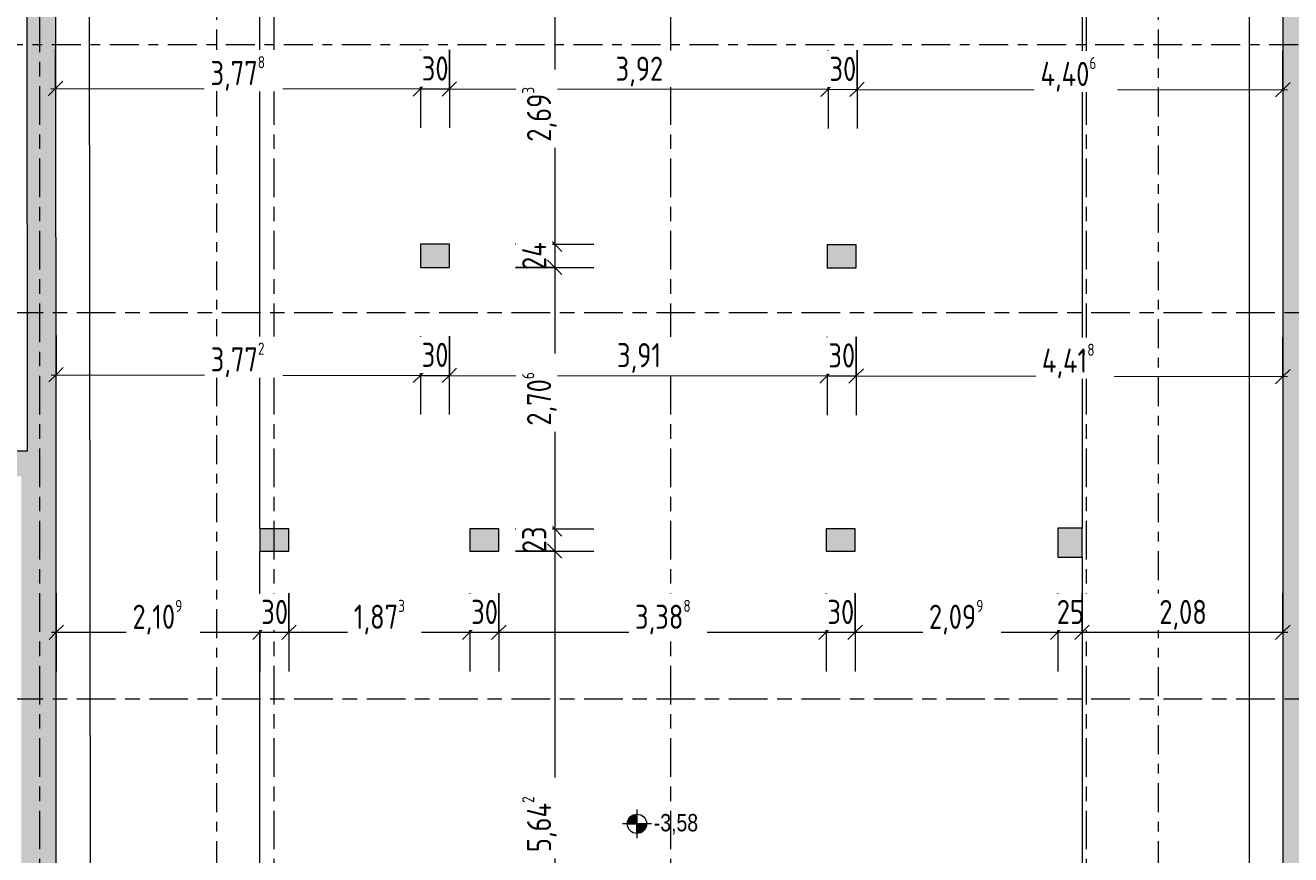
# Model space of a CAD drawing. Header units: metres. Extents: x 2 to 163, y -54 to 869.
# Tile 53 of 78: x 43 to 56, y 2 to 11. Entities that reach past the tile are written whole.
import ezdxf

# ---------------------------------------------------------------- set-up
doc = ezdxf.new("R2010")
doc.units = ezdxf.units.M
doc.linetypes.add('_Rasterlinie_', pattern=[0.75, 0.4, -0.1, 0.15, -0.1])
doc.linetypes.add('_Schnittlinie_', pattern=[0.6, 0.3, -0.1, 0.1, -0.1])
for name, color, linetype, lineweight in [('A_Bem', 7, 'Continuous', 5), ('A_Bem-100', 7, 'Continuous', 5), ('A_Geschossdecken', 7, 'Continuous', 5), ('A_Hoehenkoten', 124, 'Continuous', 5), ('A_Raster', 128, 'Continuous', 5), ('A_Symbol-S_A', 172, 'Continuous', 5), ('A_Tragwerksstützen', 7, 'Continuous', 5), ('A_Wand', 244, 'Continuous', 5), ('A_Wand_Schraff', 1, 'Continuous', 5)]:
    doc.layers.add(name, color=color, linetype=linetype, lineweight=lineweight)
doc.styles.add('Arial_1', font='arial.ttf', dxfattribs={"width": 0.8, "height": 0.18})
doc.styles.add('ISOCPEUR', font='isocpeur.ttf', dxfattribs={"width": 0.8, "height": 0.25})
doc.dimstyles.new('BLB-Standard_2_5_Aussen_maskiert', dxfattribs={"dimscale": 0.3048, "dimtxt": 0.248995, "dimasz": 0.492126, "dimexe": 1.32874, "dimexo": 0.0625, "dimgap": 0.032808, "dimtad": 1, "dimdec": 1, "dimlfac": 100, "dimrnd": 0.1, "dimdsep": 46, "dimtxsty": 'ISOCPEUR', "dimblk1": 'OBLIQUE', "dimblk2": 'OBLIQUE', "dimsah": 1, "dimcen": 0.09, "dimdle": 0.164042, "dimazin": 0, "dimtfac": 1, "dimtdec": 4, "dimtix": 1, "dimtmove": 0, "dimatfit": 3, "dimfxl": 1.32874, "dimfxlon": 1, "dimtvp": 1, "dimtfill": 1, "dimtolj": 1, "dimtzin": 0, "dimarcsym": 2})
doc.dimstyles.new('BLB-Standard_2_5_Aussen_maskiert_1', dxfattribs={"dimscale": 0.3048, "dimtxt": 0.248995, "dimasz": 0.492126, "dimexe": 1.32874, "dimexo": 0.0625, "dimgap": 0.032808, "dimtad": 1, "dimrnd": 0.001, "dimzin": 0, "dimdsep": 46, "dimtxsty": 'ISOCPEUR', "dimblk1": 'OBLIQUE', "dimblk2": 'OBLIQUE', "dimsah": 1, "dimcen": 0.09, "dimdle": 0.164042, "dimazin": 0, "dimtfac": 1, "dimtdec": 4, "dimtix": 1, "dimtmove": 0, "dimatfit": 3, "dimfxl": 1.32874, "dimfxlon": 1, "dimtvp": 1, "dimtfill": 1, "dimtolj": 1, "dimtzin": 0, "dimarcsym": 2})

# ---------------------------------------------------------------- blocks, each defined once
blk = doc.blocks.new('Höhenkoten - Kreuz gefüllt-6114407-AB-E-1 OK FFB')
at = {"layer": 'A_Hoehenkoten'}
h = blk.add_hatch(color=256, dxfattribs=at)
edge = h.paths.add_edge_path(flags=0)
edge.add_line((-0.001, 0.0014), (0, 0.0014))
edge.add_line((0, 0.0014), (0, 0.0004))
edge.add_arc((0, 0.0014), 0.001, 180, 270, ccw=False)
h = blk.add_hatch(color=256, dxfattribs=at)
edge = h.paths.add_edge_path(flags=0)
edge.add_line((0.001, 0.0014), (0, 0.0014))
edge.add_line((0, 0.0014), (0, 0.0024))
edge.add_arc((0, 0.0014), 0.001, 0, 90, ccw=False)
for p, q in [((0, 0.0029), (0, -0.0001)), ((-0.0015, 0.0014), (0.0015, 0.0014)), ((-0.001, 0.0014), (0, 0.0014)), ((0, 0.0014), (-0.001, 0.0014)), ((0, 0.0014), (-0.001, 0.0014)), ((-0.001, 0.0014), (0, 0.0014)), ((0, 0.0014), (0, 0.0024)), ((0, 0.0024), (0, 0.0014)), ((0, 0.0024), (0, 0.0014)), ((0, 0.0014), (0, 0.0024)), ((0.001, 0.0014), (0, 0.0014)), ((0, 0.0014), (0, 0.0004)), ((0, 0.0004), (0, 0.0014)), ((0, 0.0014), (0.001, 0.0014)), ((0, 0.0014), (0.001, 0.0014)), ((0.001, 0.0014), (0, 0.0014)), ((0, 0.0014), (0, 0.0004)), ((0, 0.0004), (0, 0.0014))]:
    blk.add_line(p, q, dxfattribs=at)
for start, end in [(90, 180), (90, 180), (180, 270), (180, 270), (360, 90), (360, 90), (270, 0), (270, 360)]:
    blk.add_arc((0, 0.0014), 0.001, start, end, dxfattribs=at)
blk = doc.blocks.new('DIMBLOCK235-AB-E-1 OK FFB')
at = {"layer": 'A_Bem-100'}
for p, q in [((43.169, 7.744), (43.168, 6.934)), ((43.169, 7.339), (43.169, 7.744)), ((46.941, 7.738), (46.94, 6.928)), ((46.941, 7.333), (46.941, 7.738)), ((43.119, 7.339), (46.941, 7.333))]:
    blk.add_line(p, q, dxfattribs=at)
at = {"layer": 'A_Bem-100', "lineweight": 9}
for p, q in [((43.169, 7.339), (43.094, 7.264)), ((43.169, 7.339), (43.244, 7.414)), ((46.941, 7.333), (47.016, 7.408)), ((46.941, 7.333), (46.866, 7.258))]:
    blk.add_line(p, q, dxfattribs=at)
at = {"layer": 'A_Bem-100', "color": 0, "insert": (44.77, 7.673), "char_height": 0.25, "width": 0.68419, "attachment_point": 1, "rotation": 359.9176, "line_spacing_factor": 1.149209, "style": 'ISOCPEUR', "bg_fill": 3, "box_fill_scale": 1.25, "bg_fill_color": 256, "bg_fill_true_color": 13158600, "bg_fill_transparency": 0}
blk.add_mtext('3,77\\A2\\H0.5x;\\S2^  ;\\H2x;', dxfattribs=at)
blk = doc.blocks.new('_Oblique')
at = {"color": 0, "linetype": 'ByBlock', "lineweight": -2}
blk.add_line((-0.5, -0.5), (0.5, 0.5), dxfattribs=at)
blk = doc.blocks.new('DIMBLOCK236-AB-E-1 OK FFB')
at = {"layer": 'A_Bem-100'}
for p, q in [((46.941, 7.738), (46.94, 6.928)), ((46.941, 7.333), (46.941, 7.738)), ((47.241, 7.738), (47.24, 6.928)), ((47.241, 7.333), (47.241, 7.738)), ((46.941, 7.333), (47.241, 7.333))]:
    blk.add_line(p, q, dxfattribs=at)
at = {"layer": 'A_Bem-100', "lineweight": 9}
for p, q in [((46.941, 7.333), (47.016, 7.408)), ((47.241, 7.333), (47.316, 7.408)), ((46.941, 7.333), (46.866, 7.258)), ((47.241, 7.333), (47.166, 7.258))]:
    blk.add_line(p, q, dxfattribs=at)
at = {"layer": 'A_Bem-100', "color": 0, "insert": (46.954, 7.67), "char_height": 0.25, "width": 0.32865, "attachment_point": 1, "rotation": 359.9176, "line_spacing_factor": 1.149209, "style": 'ISOCPEUR', "bg_fill": 3, "box_fill_scale": 1.25, "bg_fill_color": 256, "bg_fill_true_color": 13158600, "bg_fill_transparency": 0}
blk.add_mtext('30', dxfattribs=at)
blk = doc.blocks.new('DIMBLOCK237-AB-E-1 OK FFB')
at = {"layer": 'A_Bem-100'}
for p, q in [((47.241, 7.738), (47.24, 6.928)), ((47.241, 7.333), (47.241, 7.738)), ((51.151, 7.732), (51.15, 6.922)), ((51.151, 7.327), (51.151, 7.732)), ((47.241, 7.333), (51.151, 7.327))]:
    blk.add_line(p, q, dxfattribs=at)
at = {"layer": 'A_Bem-100', "lineweight": 9}
for p, q in [((47.241, 7.333), (47.316, 7.408)), ((51.151, 7.327), (51.226, 7.402)), ((47.241, 7.333), (47.166, 7.258)), ((51.151, 7.327), (51.076, 7.252))]:
    blk.add_line(p, q, dxfattribs=at)
at = {"layer": 'A_Bem-100', "color": 0, "insert": (48.976, 7.667), "char_height": 0.25, "width": 0.52883, "attachment_point": 1, "rotation": 359.9176, "line_spacing_factor": 1.149209, "style": 'ISOCPEUR', "bg_fill": 3, "box_fill_scale": 1.25, "bg_fill_color": 256, "bg_fill_true_color": 13158600, "bg_fill_transparency": 0}
blk.add_mtext('3,91', dxfattribs=at)
blk = doc.blocks.new('DIMBLOCK238-AB-E-1 OK FFB')
at = {"layer": 'A_Bem-100'}
for p, q in [((51.151, 7.732), (51.15, 6.922)), ((51.151, 7.327), (51.151, 7.732)), ((51.451, 7.732), (51.45, 6.922)), ((51.451, 7.327), (51.451, 7.732)), ((51.151, 7.327), (51.451, 7.327))]:
    blk.add_line(p, q, dxfattribs=at)
at = {"layer": 'A_Bem-100', "lineweight": 9}
for p, q in [((51.151, 7.327), (51.226, 7.402)), ((51.451, 7.327), (51.526, 7.402)), ((51.151, 7.327), (51.076, 7.252)), ((51.451, 7.327), (51.376, 7.252))]:
    blk.add_line(p, q, dxfattribs=at)
at = {"layer": 'A_Bem-100', "color": 0, "insert": (51.164, 7.664), "char_height": 0.25, "width": 0.32865, "attachment_point": 1, "rotation": 359.9176, "line_spacing_factor": 1.149209, "style": 'ISOCPEUR', "bg_fill": 3, "box_fill_scale": 1.25, "bg_fill_color": 256, "bg_fill_true_color": 13158600, "bg_fill_transparency": 0}
blk.add_mtext('30', dxfattribs=at)
blk = doc.blocks.new('DIMBLOCK239-AB-E-1 OK FFB')
at = {"layer": 'A_Bem-100'}
for p, q in [((51.451, 7.732), (51.45, 6.922)), ((51.451, 7.327), (51.451, 7.732)), ((55.869, 7.726), (55.868, 6.916)), ((55.868, 7.321), (55.869, 7.726)), ((51.451, 7.327), (55.918, 7.32))]:
    blk.add_line(p, q, dxfattribs=at)
at = {"layer": 'A_Bem-100', "lineweight": 9}
for p, q in [((51.451, 7.327), (51.526, 7.402)), ((55.868, 7.321), (55.944, 7.395)), ((51.451, 7.327), (51.376, 7.252)), ((55.868, 7.321), (55.793, 7.246))]:
    blk.add_line(p, q, dxfattribs=at)
at = {"layer": 'A_Bem-100', "color": 0, "insert": (53.375, 7.661), "char_height": 0.25, "width": 0.68419, "attachment_point": 1, "rotation": 359.9176, "line_spacing_factor": 1.149209, "style": 'ISOCPEUR', "bg_fill": 3, "box_fill_scale": 1.25, "bg_fill_color": 256, "bg_fill_true_color": 13158600, "bg_fill_transparency": 0}
blk.add_mtext('4,41\\A2\\H0.5x;\\S8^  ;\\H2x;', dxfattribs=at)
blk = doc.blocks.new('DIMBLOCK240-AB-E-1 OK FFB')
at = {"layer": 'A_Bem-100'}
for p, q in [((43.164, 10.707), (43.163, 9.897)), ((43.164, 10.302), (43.164, 10.707)), ((46.942, 10.703), (46.941, 9.893)), ((46.941, 10.298), (46.942, 10.703)), ((43.114, 10.302), (46.941, 10.298))]:
    blk.add_line(p, q, dxfattribs=at)
at = {"layer": 'A_Bem-100', "lineweight": 9}
for p, q in [((43.164, 10.302), (43.239, 10.377)), ((46.941, 10.298), (47.016, 10.373)), ((43.164, 10.302), (43.089, 10.227)), ((46.941, 10.298), (46.866, 10.223))]:
    blk.add_line(p, q, dxfattribs=at)
at = {"layer": 'A_Bem-100', "color": 0, "insert": (44.768, 10.637), "char_height": 0.25, "width": 0.68419, "attachment_point": 1, "rotation": 359.9422, "line_spacing_factor": 1.149209, "style": 'ISOCPEUR', "bg_fill": 3, "box_fill_scale": 1.25, "bg_fill_color": 256, "bg_fill_true_color": 13158600, "bg_fill_transparency": 0}
blk.add_mtext('3,77\\A2\\H0.5x;\\S8^  ;\\H2x;', dxfattribs=at)
blk = doc.blocks.new('DIMBLOCK241-AB-E-1 OK FFB')
at = {"layer": 'A_Bem-100'}
for p, q in [((46.942, 10.703), (46.941, 9.893)), ((46.941, 10.298), (46.942, 10.703)), ((47.242, 10.703), (47.241, 9.893)), ((47.241, 10.298), (47.242, 10.703)), ((46.941, 10.298), (47.241, 10.298))]:
    blk.add_line(p, q, dxfattribs=at)
at = {"layer": 'A_Bem-100', "lineweight": 9}
for p, q in [((46.941, 10.298), (47.016, 10.373)), ((47.241, 10.298), (47.316, 10.372)), ((46.941, 10.298), (46.866, 10.223)), ((47.241, 10.298), (47.166, 10.223))]:
    blk.add_line(p, q, dxfattribs=at)
at = {"layer": 'A_Bem-100', "color": 0, "insert": (46.955, 10.634), "char_height": 0.25, "width": 0.32865, "attachment_point": 1, "rotation": 359.9422, "line_spacing_factor": 1.149209, "style": 'ISOCPEUR', "bg_fill": 3, "box_fill_scale": 1.25, "bg_fill_color": 256, "bg_fill_true_color": 13158600, "bg_fill_transparency": 0}
blk.add_mtext('30', dxfattribs=at)
blk = doc.blocks.new('DIMBLOCK242-AB-E-1 OK FFB')
at = {"layer": 'A_Bem-100'}
for p, q in [((47.242, 10.703), (47.241, 9.893)), ((47.241, 10.298), (47.242, 10.703)), ((51.162, 10.699), (51.161, 9.889)), ((51.161, 10.294), (51.162, 10.699)), ((47.241, 10.298), (51.161, 10.294))]:
    blk.add_line(p, q, dxfattribs=at)
at = {"layer": 'A_Bem-100', "lineweight": 9}
for p, q in [((47.241, 10.298), (47.316, 10.372)), ((51.161, 10.294), (51.236, 10.369)), ((47.241, 10.298), (47.166, 10.223)), ((51.161, 10.294), (51.086, 10.219))]:
    blk.add_line(p, q, dxfattribs=at)
at = {"layer": 'A_Bem-100', "color": 0, "insert": (48.961, 10.632), "char_height": 0.25, "width": 0.57664, "attachment_point": 1, "rotation": 359.9422, "line_spacing_factor": 1.149209, "style": 'ISOCPEUR', "bg_fill": 3, "box_fill_scale": 1.25, "bg_fill_color": 256, "bg_fill_true_color": 13158600, "bg_fill_transparency": 0}
blk.add_mtext('3,92', dxfattribs=at)
blk = doc.blocks.new('DIMBLOCK243-AB-E-1 OK FFB')
at = {"layer": 'A_Bem-100'}
for p, q in [((51.162, 10.699), (51.161, 9.889)), ((51.161, 10.294), (51.162, 10.699)), ((51.462, 10.698), (51.461, 9.888)), ((51.461, 10.293), (51.462, 10.698)), ((51.161, 10.294), (51.461, 10.293))]:
    blk.add_line(p, q, dxfattribs=at)
at = {"layer": 'A_Bem-100', "lineweight": 9}
for p, q in [((51.161, 10.294), (51.236, 10.369)), ((51.461, 10.293), (51.536, 10.368)), ((51.161, 10.294), (51.086, 10.219)), ((51.461, 10.293), (51.386, 10.218))]:
    blk.add_line(p, q, dxfattribs=at)
at = {"layer": 'A_Bem-100', "color": 0, "insert": (51.175, 10.63), "char_height": 0.25, "width": 0.32865, "attachment_point": 1, "rotation": 359.9422, "line_spacing_factor": 1.149209, "style": 'ISOCPEUR', "bg_fill": 3, "box_fill_scale": 1.25, "bg_fill_color": 256, "bg_fill_true_color": 13158600, "bg_fill_transparency": 0}
blk.add_mtext('30', dxfattribs=at)
blk = doc.blocks.new('DIMBLOCK244-AB-E-1 OK FFB')
at = {"layer": 'A_Bem-100'}
for p, q in [((51.462, 10.698), (51.461, 9.888)), ((51.461, 10.293), (51.462, 10.698)), ((55.868, 10.694), (55.867, 9.884)), ((55.868, 10.289), (55.868, 10.694)), ((51.461, 10.293), (55.918, 10.289))]:
    blk.add_line(p, q, dxfattribs=at)
at = {"layer": 'A_Bem-100', "lineweight": 9}
for p, q in [((51.461, 10.293), (51.536, 10.368)), ((55.868, 10.289), (55.943, 10.364)), ((51.461, 10.293), (51.386, 10.218)), ((55.868, 10.289), (55.793, 10.214))]:
    blk.add_line(p, q, dxfattribs=at)
at = {"layer": 'A_Bem-100', "color": 0, "insert": (53.36, 10.628), "char_height": 0.25, "width": 0.732, "attachment_point": 1, "rotation": 359.9422, "line_spacing_factor": 1.149209, "style": 'ISOCPEUR', "bg_fill": 3, "box_fill_scale": 1.25, "bg_fill_color": 256, "bg_fill_true_color": 13158600, "bg_fill_transparency": 0}
blk.add_mtext('4,40\\A2\\H0.5x;\\S6^  ;\\H2x;', dxfattribs=at)
blk = doc.blocks.new('DIMBLOCK250-AB-E-1 OK FFB')
at = {"layer": 'A_Bem-100'}
for p, q in [((43.171, 5.078), (43.171, 4.268)), ((43.171, 4.673), (43.171, 5.078)), ((45.28, 5.078), (45.28, 4.268)), ((45.28, 4.673), (45.28, 5.078)), ((43.121, 4.673), (45.28, 4.673))]:
    blk.add_line(p, q, dxfattribs=at)
at = {"layer": 'A_Bem-100', "lineweight": 9}
for p, q in [((43.171, 4.673), (43.246, 4.748)), ((45.28, 4.673), (45.355, 4.748)), ((43.171, 4.673), (43.096, 4.598)), ((45.28, 4.673), (45.205, 4.598))]:
    blk.add_line(p, q, dxfattribs=at)
at = {"layer": 'A_Bem-100', "color": 0, "insert": (43.96, 5.009), "char_height": 0.25, "width": 0.63639, "attachment_point": 1, "line_spacing_factor": 1.149209, "style": 'ISOCPEUR', "bg_fill": 3, "box_fill_scale": 1.25, "bg_fill_color": 256, "bg_fill_true_color": 13158600, "bg_fill_transparency": 0}
blk.add_mtext('2,10\\A2\\H0.5x;\\S9^  ;\\H2x;', dxfattribs=at)
blk = doc.blocks.new('DIMBLOCK251-AB-E-1 OK FFB')
at = {"layer": 'A_Bem-100'}
for p, q in [((45.28, 5.078), (45.28, 4.268)), ((45.28, 4.673), (45.28, 5.078)), ((45.58, 5.078), (45.58, 4.268)), ((45.58, 4.673), (45.58, 5.078)), ((45.28, 4.673), (45.58, 4.673))]:
    blk.add_line(p, q, dxfattribs=at)
at = {"layer": 'A_Bem-100', "lineweight": 9}
for p, q in [((45.28, 4.673), (45.355, 4.748)), ((45.58, 4.673), (45.655, 4.748)), ((45.28, 4.673), (45.205, 4.598)), ((45.58, 4.673), (45.505, 4.598))]:
    blk.add_line(p, q, dxfattribs=at)
at = {"layer": 'A_Bem-100', "color": 0, "insert": (45.293, 5.009), "char_height": 0.25, "width": 0.32865, "attachment_point": 1, "line_spacing_factor": 1.149209, "style": 'ISOCPEUR', "bg_fill": 3, "box_fill_scale": 1.25, "bg_fill_color": 256, "bg_fill_true_color": 13158600, "bg_fill_transparency": 0}
blk.add_mtext('30', dxfattribs=at)
blk = doc.blocks.new('DIMBLOCK252-AB-E-1 OK FFB')
at = {"layer": 'A_Bem-100'}
for p, q in [((45.58, 5.078), (45.58, 4.268)), ((45.58, 4.673), (45.58, 5.078)), ((47.453, 5.078), (47.453, 4.268)), ((47.453, 4.673), (47.453, 5.078)), ((45.58, 4.673), (47.453, 4.673))]:
    blk.add_line(p, q, dxfattribs=at)
at = {"layer": 'A_Bem-100', "lineweight": 9}
for p, q in [((45.58, 4.673), (45.655, 4.748)), ((47.453, 4.673), (47.528, 4.748)), ((45.58, 4.673), (45.505, 4.598)), ((47.453, 4.673), (47.378, 4.598))]:
    blk.add_line(p, q, dxfattribs=at)
at = {"layer": 'A_Bem-100', "color": 0, "insert": (46.251, 5.009), "char_height": 0.25, "width": 0.63639, "attachment_point": 1, "line_spacing_factor": 1.149209, "style": 'ISOCPEUR', "bg_fill": 3, "box_fill_scale": 1.25, "bg_fill_color": 256, "bg_fill_true_color": 13158600, "bg_fill_transparency": 0}
blk.add_mtext('1,87\\A2\\H0.5x;\\S3^  ;\\H2x;', dxfattribs=at)
blk = doc.blocks.new('DIMBLOCK253-AB-E-1 OK FFB')
at = {"layer": 'A_Bem-100'}
for p, q in [((47.453, 5.078), (47.453, 4.268)), ((47.453, 4.673), (47.453, 5.078)), ((47.753, 5.078), (47.753, 4.268)), ((47.753, 4.673), (47.753, 5.078)), ((47.453, 4.673), (47.753, 4.673))]:
    blk.add_line(p, q, dxfattribs=at)
at = {"layer": 'A_Bem-100', "lineweight": 9}
for p, q in [((47.453, 4.673), (47.528, 4.748)), ((47.753, 4.673), (47.828, 4.748)), ((47.453, 4.673), (47.378, 4.598)), ((47.753, 4.673), (47.678, 4.598))]:
    blk.add_line(p, q, dxfattribs=at)
at = {"layer": 'A_Bem-100', "color": 0, "insert": (47.466, 5.009), "char_height": 0.25, "width": 0.32865, "attachment_point": 1, "line_spacing_factor": 1.149209, "style": 'ISOCPEUR', "bg_fill": 3, "box_fill_scale": 1.25, "bg_fill_color": 256, "bg_fill_true_color": 13158600, "bg_fill_transparency": 0}
blk.add_mtext('30', dxfattribs=at)
blk = doc.blocks.new('DIMBLOCK254-AB-E-1 OK FFB')
at = {"layer": 'A_Bem-100'}
for p, q in [((47.753, 5.078), (47.753, 4.268)), ((47.753, 4.673), (47.753, 5.078)), ((51.141, 5.078), (51.141, 4.268)), ((51.141, 4.673), (51.141, 5.078)), ((47.753, 4.673), (51.141, 4.673))]:
    blk.add_line(p, q, dxfattribs=at)
at = {"layer": 'A_Bem-100', "lineweight": 9}
for p, q in [((47.753, 4.673), (47.828, 4.748)), ((51.141, 4.673), (51.216, 4.748)), ((47.753, 4.673), (47.678, 4.598)), ((51.141, 4.673), (51.066, 4.598))]:
    blk.add_line(p, q, dxfattribs=at)
at = {"layer": 'A_Bem-100', "color": 0, "insert": (49.162, 5.009), "char_height": 0.25, "width": 0.68419, "attachment_point": 1, "line_spacing_factor": 1.149209, "style": 'ISOCPEUR', "bg_fill": 3, "box_fill_scale": 1.25, "bg_fill_color": 256, "bg_fill_true_color": 13158600, "bg_fill_transparency": 0}
blk.add_mtext('3,38\\A2\\H0.5x;\\S8^  ;\\H2x;', dxfattribs=at)
blk = doc.blocks.new('DIMBLOCK255-AB-E-1 OK FFB')
at = {"layer": 'A_Bem-100'}
for p, q in [((51.141, 5.078), (51.141, 4.268)), ((51.141, 4.673), (51.141, 5.078)), ((51.441, 5.078), (51.441, 4.268)), ((51.441, 4.673), (51.441, 5.078)), ((51.141, 4.673), (51.441, 4.673))]:
    blk.add_line(p, q, dxfattribs=at)
at = {"layer": 'A_Bem-100', "lineweight": 9}
for p, q in [((51.141, 4.673), (51.216, 4.748)), ((51.441, 4.673), (51.516, 4.748)), ((51.141, 4.673), (51.066, 4.598)), ((51.441, 4.673), (51.366, 4.598))]:
    blk.add_line(p, q, dxfattribs=at)
at = {"layer": 'A_Bem-100', "color": 0, "insert": (51.154, 5.009), "char_height": 0.25, "width": 0.32865, "attachment_point": 1, "line_spacing_factor": 1.149209, "style": 'ISOCPEUR', "bg_fill": 3, "box_fill_scale": 1.25, "bg_fill_color": 256, "bg_fill_true_color": 13158600, "bg_fill_transparency": 0}
blk.add_mtext('30', dxfattribs=at)
blk = doc.blocks.new('DIMBLOCK256-AB-E-1 OK FFB')
at = {"layer": 'A_Bem-100'}
for p, q in [((51.441, 5.078), (51.441, 4.268)), ((51.441, 4.673), (51.441, 5.078)), ((53.54, 5.078), (53.54, 4.268)), ((53.54, 4.673), (53.54, 5.078)), ((51.441, 4.673), (53.54, 4.673))]:
    blk.add_line(p, q, dxfattribs=at)
at = {"layer": 'A_Bem-100', "lineweight": 9}
for p, q in [((51.441, 4.673), (51.516, 4.748)), ((53.54, 4.673), (53.615, 4.748)), ((51.441, 4.673), (51.366, 4.598)), ((53.54, 4.673), (53.465, 4.598))]:
    blk.add_line(p, q, dxfattribs=at)
at = {"layer": 'A_Bem-100', "color": 0, "insert": (52.205, 5.009), "char_height": 0.25, "width": 0.68419, "attachment_point": 1, "line_spacing_factor": 1.149209, "style": 'ISOCPEUR', "bg_fill": 3, "box_fill_scale": 1.25, "bg_fill_color": 256, "bg_fill_true_color": 13158600, "bg_fill_transparency": 0}
blk.add_mtext('2,09\\A2\\H0.5x;\\S9^  ;\\H2x;', dxfattribs=at)
blk = doc.blocks.new('DIMBLOCK257-AB-E-1 OK FFB')
at = {"layer": 'A_Bem-100'}
for p, q in [((53.54, 5.078), (53.54, 4.268)), ((53.54, 4.673), (53.54, 5.078)), ((53.79, 5.078), (53.79, 4.268)), ((53.79, 4.673), (53.79, 5.078)), ((53.54, 4.673), (53.79, 4.673))]:
    blk.add_line(p, q, dxfattribs=at)
at = {"layer": 'A_Bem-100', "lineweight": 9}
for p, q in [((53.54, 4.673), (53.615, 4.748)), ((53.79, 4.673), (53.865, 4.748)), ((53.54, 4.673), (53.465, 4.598)), ((53.79, 4.673), (53.715, 4.598))]:
    blk.add_line(p, q, dxfattribs=at)
at = {"layer": 'A_Bem-100', "color": 0, "insert": (53.528, 5.009), "char_height": 0.25, "width": 0.32865, "attachment_point": 1, "line_spacing_factor": 1.149209, "style": 'ISOCPEUR', "bg_fill": 3, "box_fill_scale": 1.25, "bg_fill_color": 256, "bg_fill_true_color": 13158600, "bg_fill_transparency": 0}
blk.add_mtext('25', dxfattribs=at)
blk = doc.blocks.new('DIMBLOCK258-AB-E-1 OK FFB')
at = {"layer": 'A_Bem-100'}
for p, q in [((53.79, 5.078), (53.79, 4.268)), ((53.79, 4.673), (53.79, 5.078)), ((55.869, 5.078), (55.869, 4.268)), ((55.869, 4.673), (55.869, 5.078)), ((53.79, 4.673), (55.919, 4.673))]:
    blk.add_line(p, q, dxfattribs=at)
at = {"layer": 'A_Bem-100', "lineweight": 9}
for p, q in [((53.79, 4.673), (53.865, 4.748)), ((55.869, 4.673), (55.944, 4.748)), ((53.79, 4.673), (53.715, 4.598)), ((55.869, 4.673), (55.794, 4.598))]:
    blk.add_line(p, q, dxfattribs=at)
at = {"layer": 'A_Bem-100', "color": 0, "insert": (54.589, 5.009), "char_height": 0.25, "width": 0.57664, "attachment_point": 1, "line_spacing_factor": 1.149209, "style": 'ISOCPEUR', "bg_fill": 3, "box_fill_scale": 1.25, "bg_fill_color": 256, "bg_fill_true_color": 13158600, "bg_fill_transparency": 0}
blk.add_mtext('2,08', dxfattribs=at)
blk = doc.blocks.new('DIMBLOCK294-AB-E-1 OK FFB')
at = {"layer": 'A_Bem-100', "lineweight": 9}
for p, q in [((48.331, 11.383), (48.256, 11.458)), ((48.331, 11.383), (48.406, 11.308)), ((48.331, 8.69), (48.256, 8.765)), ((48.331, 8.69), (48.406, 8.615))]:
    blk.add_line(p, q, dxfattribs=at)
at = {"layer": 'A_Bem-100'}
for p, q in [((47.926, 11.383), (48.736, 11.383)), ((48.331, 11.383), (47.926, 11.383)), ((48.331, 11.383), (48.331, 8.69)), ((47.926, 8.69), (48.736, 8.69)), ((48.331, 8.69), (47.926, 8.69))]:
    blk.add_line(p, q, dxfattribs=at)
at = {"layer": 'A_Bem-100', "color": 0, "insert": (47.994, 9.751), "char_height": 0.25, "width": 0.68419, "attachment_point": 1, "rotation": 90, "line_spacing_factor": 1.149209, "style": 'ISOCPEUR', "bg_fill": 3, "box_fill_scale": 1.25, "bg_fill_color": 256, "bg_fill_true_color": 13158600, "bg_fill_transparency": 0}
blk.add_mtext('2,69\\A2\\H0.5x;\\S3^  ;\\H2x;', dxfattribs=at)
blk = doc.blocks.new('DIMBLOCK295-AB-E-1 OK FFB')
at = {"layer": 'A_Bem-100'}
for p, q in [((47.926, 8.69), (48.736, 8.69)), ((48.331, 8.69), (47.926, 8.69)), ((48.331, 8.69), (48.331, 8.45)), ((47.926, 8.45), (48.736, 8.45)), ((48.331, 8.45), (47.926, 8.45))]:
    blk.add_line(p, q, dxfattribs=at)
at = {"layer": 'A_Bem-100', "lineweight": 9}
for p, q in [((48.331, 8.69), (48.256, 8.765)), ((48.331, 8.69), (48.406, 8.615)), ((48.331, 8.45), (48.256, 8.525)), ((48.331, 8.45), (48.406, 8.375))]:
    blk.add_line(p, q, dxfattribs=at)
at = {"layer": 'A_Bem-100', "color": 0, "insert": (47.994, 8.423), "char_height": 0.25, "width": 0.35255, "attachment_point": 1, "rotation": 90, "line_spacing_factor": 1.149209, "style": 'ISOCPEUR', "bg_fill": 3, "box_fill_scale": 1.25, "bg_fill_color": 256, "bg_fill_true_color": 13158600, "bg_fill_transparency": 0}
blk.add_mtext('24', dxfattribs=at)
blk = doc.blocks.new('DIMBLOCK296-AB-E-1 OK FFB')
at = {"layer": 'A_Bem-100', "lineweight": 9}
for p, q in [((48.331, 8.45), (48.256, 8.525)), ((48.331, 8.45), (48.406, 8.375)), ((48.331, 5.744), (48.256, 5.819)), ((48.331, 5.744), (48.406, 5.669))]:
    blk.add_line(p, q, dxfattribs=at)
at = {"layer": 'A_Bem-100'}
for p, q in [((47.926, 8.45), (48.736, 8.45)), ((48.331, 8.45), (47.926, 8.45)), ((48.331, 8.45), (48.331, 5.744)), ((47.926, 5.744), (48.736, 5.744)), ((48.331, 5.744), (47.926, 5.744))]:
    blk.add_line(p, q, dxfattribs=at)
at = {"layer": 'A_Bem-100', "color": 0, "insert": (47.994, 6.812), "char_height": 0.25, "width": 0.68419, "attachment_point": 1, "rotation": 90, "line_spacing_factor": 1.149209, "style": 'ISOCPEUR', "bg_fill": 3, "box_fill_scale": 1.25, "bg_fill_color": 256, "bg_fill_true_color": 13158600, "bg_fill_transparency": 0}
blk.add_mtext('2,70\\A2\\H0.5x;\\S6^  ;\\H2x;', dxfattribs=at)
blk = doc.blocks.new('DIMBLOCK297-AB-E-1 OK FFB')
at = {"layer": 'A_Bem-100', "lineweight": 9}
for p, q in [((48.331, 5.744), (48.256, 5.819)), ((48.331, 5.744), (48.406, 5.669)), ((48.331, 5.514), (48.256, 5.589)), ((48.331, 5.514), (48.406, 5.439))]:
    blk.add_line(p, q, dxfattribs=at)
at = {"layer": 'A_Bem-100'}
for p, q in [((47.926, 5.744), (48.736, 5.744)), ((48.331, 5.744), (47.926, 5.744)), ((48.331, 5.744), (48.331, 5.514)), ((47.926, 5.514), (48.736, 5.514)), ((48.331, 5.514), (47.926, 5.514))]:
    blk.add_line(p, q, dxfattribs=at)
at = {"layer": 'A_Bem-100', "color": 0, "insert": (47.994, 5.492), "char_height": 0.25, "width": 0.32865, "attachment_point": 1, "rotation": 90, "line_spacing_factor": 1.149209, "style": 'ISOCPEUR', "bg_fill": 3, "box_fill_scale": 1.25, "bg_fill_color": 256, "bg_fill_true_color": 13158600, "bg_fill_transparency": 0}
blk.add_mtext('23', dxfattribs=at)
blk = doc.blocks.new('DIMBLOCK298-AB-E-1 OK FFB')
at = {"layer": 'A_Bem-100'}
for p, q in [((47.926, 5.514), (48.736, 5.514)), ((48.331, 5.514), (47.926, 5.514)), ((48.331, 5.514), (48.331, -0.128)), ((47.926, -0.128), (48.736, -0.128)), ((48.331, -0.128), (47.926, -0.128))]:
    blk.add_line(p, q, dxfattribs=at)
at = {"layer": 'A_Bem-100', "lineweight": 9}
for p, q in [((48.331, 5.514), (48.256, 5.589)), ((48.331, 5.514), (48.406, 5.439)), ((48.331, -0.128), (48.256, -0.053)), ((48.331, -0.128), (48.406, -0.203))]:
    blk.add_line(p, q, dxfattribs=at)
at = {"layer": 'A_Bem-100', "color": 0, "insert": (47.994, 2.398), "char_height": 0.25, "width": 0.7081, "attachment_point": 1, "rotation": 90, "line_spacing_factor": 1.149209, "style": 'ISOCPEUR', "bg_fill": 3, "box_fill_scale": 1.25, "bg_fill_color": 256, "bg_fill_true_color": 13158600, "bg_fill_transparency": 0}
blk.add_mtext('5,64\\A2\\H0.5x;\\S2^  ;\\H2x;', dxfattribs=at)

msp = doc.modelspace()

# ---------------------------------------------------------------- hatches: boundary and pattern name
at = {"layer": 'A_Tragwerksstützen'}
for points in [[(47.2423, 8.4502), (47.2427, 8.6901), (46.9427, 8.6906), (46.9423, 8.4506)], [(51.4523, 8.4441), (51.4527, 8.6841), (51.1527, 8.6845), (51.1523, 8.4445)], [(45.2798, 5.5139), (45.5798, 5.5139), (45.5798, 5.7439), (45.2798, 5.7439), (45.2798, 5.5554)], [(47.7525, 5.5139), (47.7525, 5.7439), (47.4525, 5.7439), (47.4525, 5.5139)], [(51.4409, 5.5139), (51.4409, 5.7439), (51.1409, 5.7439), (51.1409, 5.5139)], [(53.5399, 5.4515), (53.7899, 5.4515), (53.7899, 5.7515), (53.5399, 5.7515)]]:
    msp.add_hatch(color=8, dxfattribs=at).paths.add_polyline_path(points, flags=0)
at = {"layer": 'A_Wand_Schraff', "lineweight": 9}
h = msp.add_hatch(color=253, dxfattribs=at)
h.paths.add_polyline_path([(42.8712, 6.5465), (43.1712, 6.5465), (43.161, 16.2705), (42.861, 16.2702), (42.8707, 6.9759)], flags=0)
h.paths.add_polyline_path([(42.8594, 17.8102), (43.1594, 17.8105), (43.1551, 21.9381), (42.8552, 21.8302), (42.8589, 18.3395)], flags=0)
for points in [[(56.1694, -14.9729), (56.1694, -12.1596), (56.0944, -12.1596), (56.0944, -11.8496), (56.1694, -11.8496), (56.1694, -8.1596), (56.0944, -8.1596), (56.0944, -7.8496), (56.1694, -7.8496), (56.1694, -4.1646), (56.0794, -4.1646), (56.0794, -3.8546), (56.1694, -3.8546), (56.1694, -0.1696), (56.0994, -0.1696), (56.0994, 0.1504), (56.1694, 0.1504), (56.1694, 3.8179), (56.0894, 3.8179), (56.0894, 4.1379), (56.1694, 4.1379), (56.1694, 7.8329), (56.1044, 7.8329), (56.1044, 8.1529), (56.1694, 8.1529), (56.1694, 12.5329), (56.1094, 12.5329), (56.1094, 12.7729), (55.8694, 12.7729), (55.8694, -14.9723)], [(42.8113, -14.9757), (43.1713, -14.9747), (43.1713, 6.2865), (42.8113, 6.2865), (42.8113, -14.331)]]:
    msp.add_hatch(color=253, dxfattribs=at).paths.add_polyline_path(points, flags=0)
h = msp.add_hatch(color=253, dxfattribs=at)
h.paths.add_polyline_path([(42.8113, 6.2865), (43.1714, 6.2865), (43.1712, 6.5465), (42.6088, 6.5465), (42.6088, 6.2865), (42.6886, 6.2865)], flags=0)
h.paths.add_polyline_path([(41.2849, 6.2865), (41.7188, 6.2865), (41.7188, 6.5465), (41.2849, 6.5465)], flags=0)

# ---------------------------------------------------------------- linework, layer by layer
at = {"layer": 'A_Geschossdecken', "color": 253, "lineweight": 9}
for p, q in [((45.2799, 5.7439), (45.2799, 22.7026)), ((43.5398, -11.3523), (43.5054, 21.6921)), ((55.5194, 18.5378), (55.5194, -14.5896)), ((53.7899, 11.8316), (53.7899, 5.7515)), ((45.2799, -0.3194), (45.2799, 5.5139)), ((53.7899, 5.4515), (53.7899, -0.1365))]:
    msp.add_line(p, q, dxfattribs=at)
at = {"layer": 'A_Raster', "linetype": '_Rasterlinie_', "lineweight": 9}
for p, q in [((43.0019, -53.073), (43.0019, 37.0621)), ((45.4262, -53.073), (45.4262, 37.0621)), ((49.5344, -53.073), (49.5344, 37.0621)), ((53.8344, -53.073), (53.8344, 37.0621)), ((87.2847, 7.9816), (15.4272, 7.9816)), ((87.2847, 3.9816), (15.4272, 3.9816))]:
    msp.add_line(p, q, dxfattribs=at)
at = {"layer": 'A_Symbol-S_A', "linetype": '_Schnittlinie_', "lineweight": 9}
for p, q in [((44.8345, -31.9872), (44.8345, 27.1007)), ((54.5821, -31.9872), (54.5821, 27.1007)), ((22.7262, 10.7587), (86.0189, 10.7587))]:
    msp.add_line(p, q, dxfattribs=at)
at = {"layer": 'A_Tragwerksstützen', "color": 250, "lineweight": 9}
for p, q in [((46.9427, 8.6906), (46.9423, 8.4506)), ((47.2427, 8.6901), (46.9427, 8.6906)), ((47.2423, 8.4502), (47.2427, 8.6901)), ((51.1527, 8.6845), (51.1523, 8.4445)), ((51.4527, 8.6841), (51.1527, 8.6845)), ((51.4523, 8.4441), (51.4527, 8.6841)), ((46.9423, 8.4506), (47.2423, 8.4502)), ((51.1523, 8.4445), (51.4523, 8.4441)), ((45.5798, 5.7439), (45.2798, 5.7439)), ((45.2798, 5.7439), (45.2798, 5.5139)), ((45.5798, 5.5139), (45.5798, 5.7439)), ((47.7525, 5.7439), (47.4525, 5.7439)), ((47.4525, 5.7439), (47.4525, 5.5139)), ((47.7525, 5.5139), (47.7525, 5.7439)), ((51.4409, 5.7439), (51.1409, 5.7439)), ((51.1409, 5.7439), (51.1409, 5.5139)), ((51.4409, 5.5139), (51.4409, 5.7439)), ((53.5399, 5.7515), (53.5399, 5.4515)), ((53.7899, 5.7515), (53.5399, 5.7515)), ((53.7899, 5.4515), (53.7899, 5.7515)), ((45.2798, 5.5139), (45.5798, 5.5139)), ((47.4525, 5.5139), (47.7525, 5.5139)), ((51.1409, 5.5139), (51.4409, 5.5139)), ((53.5399, 5.4515), (53.7899, 5.4515))]:
    msp.add_line(p, q, dxfattribs=at)
at = {"layer": 'A_Wand', "color": 250, "lineweight": 9}
for p, q in [((42.861, 16.2702), (42.8712, 6.5465)), ((43.1714, 6.2865), (43.161, 16.2705)), ((55.8694, 12.7729), (55.8694, -16.8021)), ((42.8712, 6.5465), (42.6088, 6.5465)), ((43.1713, -14.9747), (43.1713, 6.2865))]:
    msp.add_line(p, q, dxfattribs=at)

# ---------------------------------------------------------------- block references
at = {"layer": 'A_Hoehenkoten', "extrusion": (0, 0, -1), "xscale": 99.99999999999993, "yscale": 99.99999999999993, "zscale": 99.99999999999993}
msp.add_blockref('Höhenkoten - Kreuz gefüllt-6114407-AB-E-1 OK FFB', (-49.1828, 2.5509), dxfattribs=at)

# ---------------------------------------------------------------- texts
at = {"layer": 'A_Hoehenkoten', "insert": (49.3569, 2.793), "char_height": 0.18, "width": 0.542095, "attachment_point": 1, "line_spacing_factor": 0.941778, "style": 'Arial_1'}
msp.add_mtext('-3,58', dxfattribs=at)

# ---------------------------------------------------------------- next in the draw order: dimensions: what is measured, and where the dimension line sits
at = {"layer": 'A_Bem'}
for base, p1, p2, angle, text, override, picture, middle in [((46.9413, 10.2979), (43.1642, 10.7067), (46.9417, 10.7029), 359.9422, '\\A1;3,77\\Q;{\\A1;{\\H0.5x;\\S8^ ;}}', {"dimpost": '<>', "dimfxl": 3.777502}, 'DIMBLOCK240-AB-E-1 OK FFB', (45.0527, 10.4598)), ((46.9407, 7.3334), (43.1693, 7.7438), (46.9413, 7.7384), 359.91759, '\\A1;3,77\\Q;{\\A1;{\\H0.5x;\\S2^ ;}}', {"dimpost": '<>', "dimfxl": 3.771953}, 'DIMBLOCK235-AB-E-1 OK FFB', (45.055, 7.4961))]:
    dim = msp.add_linear_dim(base=base, p1=p1, p2=p2, angle=angle, text=text, dimstyle='BLB-Standard_2_5_Aussen_maskiert_1', override=override, dxfattribs=at)
    dim.commit()
    dim.dimension.update_dxf_attribs({"geometry": picture, "text_midpoint": middle})
dim = msp.add_linear_dim(base=(45.2798, 4.6725), p1=(43.1713, 5.0775), p2=(45.2798, 5.0775), text='\\A1;2,10\\Q;{\\A1;{\\H0.5x;\\S9^ ;}}', dimstyle='BLB-Standard_2_5_Aussen_maskiert_1', override={"dimpost": '<>', "dimfxl": 2.108531}, dxfattribs=at)
dim.commit()
dim.dimension.update_dxf_attribs({"geometry": 'DIMBLOCK250-AB-E-1 OK FFB', "text_midpoint": (44.2256, 4.8325)})

# ---------------------------------------------------------------- next in the draw order: dimensions: what is measured, and where the dimension line sits
for base, p1, p2, angle, picture, middle in [((47.2413, 10.2976), (46.9417, 10.7029), (47.2417, 10.7026), 359.9422, 'DIMBLOCK241-AB-E-1 OK FFB', (47.0914, 10.4327)), ((47.2407, 7.3329), (46.9413, 7.7384), (47.2413, 7.7379), 359.91759, 'DIMBLOCK236-AB-E-1 OK FFB', (47.0909, 7.4681))]:
    dim = msp.add_linear_dim(base=base, p1=p1, p2=p2, angle=angle, dimstyle='BLB-Standard_2_5_Aussen_maskiert', override={"dimpost": '<>', "dimfxl": 0.3}, dxfattribs=at)
    dim.commit()
    dim.dimension.update_dxf_attribs({"geometry": picture, "text_midpoint": middle})
dim = msp.add_linear_dim(base=(45.5798, 4.6725), p1=(45.2798, 5.0775), p2=(45.5798, 5.0775), dimstyle='BLB-Standard_2_5_Aussen_maskiert', override={"dimpost": '<>', "dimfxl": 0.3}, dxfattribs=at)
dim.commit()
dim.dimension.update_dxf_attribs({"geometry": 'DIMBLOCK251-AB-E-1 OK FFB', "text_midpoint": (45.4298, 4.8075)})

# ---------------------------------------------------------------- next in the draw order: dimensions: what is measured, and where the dimension line sits
for base, p1, p2, angle, override, picture, middle in [((51.1613, 10.2936), (47.2417, 10.7026), (51.1617, 10.6986), 359.9422, {"dimpost": '<>', "dimfxl": 3.919998}, 'DIMBLOCK242-AB-E-1 OK FFB', (49.2014, 10.4306)), ((51.1507, 7.3273), (47.2413, 7.7379), (51.1513, 7.7323), 359.91759, {"dimpost": '<>', "dimfxl": 3.91001}, 'DIMBLOCK237-AB-E-1 OK FFB', (49.1959, 7.4651))]:
    dim = msp.add_linear_dim(base=base, p1=p1, p2=p2, angle=angle, dimstyle='BLB-Standard_2_5_Aussen_maskiert_1', override=override, dxfattribs=at)
    dim.commit()
    dim.dimension.update_dxf_attribs({"geometry": picture, "text_midpoint": middle})
dim = msp.add_linear_dim(base=(47.4525, 4.6725), p1=(45.5798, 5.0775), p2=(47.4525, 5.0775), text='\\A1;1,87\\Q;{\\A1;{\\H0.5x;\\S3^ ;}}', dimstyle='BLB-Standard_2_5_Aussen_maskiert_1', override={"dimpost": '<>', "dimfxl": 1.872677}, dxfattribs=at)
dim.commit()
dim.dimension.update_dxf_attribs({"geometry": 'DIMBLOCK252-AB-E-1 OK FFB', "text_midpoint": (46.5162, 4.8325)})

# ---------------------------------------------------------------- next in the draw order: dimensions: what is measured, and where the dimension line sits
dim = msp.add_linear_dim(base=(48.3308, 8.6901), p1=(47.9258, 11.3827), p2=(47.9258, 8.6901), angle=90, text='\\A1;2,69\\Q;{\\A1;{\\H0.5x;\\S3^ ;}}', dimstyle='BLB-Standard_2_5_Aussen_maskiert_1', override={"dimpost": '<>', "dimfxl": 2.692507}, dxfattribs=at)
dim.commit()
dim.dimension.update_dxf_attribs({"geometry": 'DIMBLOCK294-AB-E-1 OK FFB', "text_midpoint": (48.1708, 10.0364)})
for base, p1, p2, angle, picture, middle in [((51.4613, 10.2933), (51.1617, 10.6986), (51.4617, 10.6983), 359.9422, 'DIMBLOCK243-AB-E-1 OK FFB', (51.3114, 10.4285)), ((51.4507, 7.3269), (51.1513, 7.7323), (51.4513, 7.7319), 359.91759, 'DIMBLOCK238-AB-E-1 OK FFB', (51.3009, 7.4621))]:
    dim = msp.add_linear_dim(base=base, p1=p1, p2=p2, angle=angle, dimstyle='BLB-Standard_2_5_Aussen_maskiert', override={"dimpost": '<>', "dimfxl": 0.3}, dxfattribs=at)
    dim.commit()
    dim.dimension.update_dxf_attribs({"geometry": picture, "text_midpoint": middle})
dim = msp.add_linear_dim(base=(47.7525, 4.6725), p1=(47.4525, 5.0775), p2=(47.7525, 5.0775), dimstyle='BLB-Standard_2_5_Aussen_maskiert', override={"dimpost": '<>', "dimfxl": 0.3}, dxfattribs=at)
dim.commit()
dim.dimension.update_dxf_attribs({"geometry": 'DIMBLOCK253-AB-E-1 OK FFB', "text_midpoint": (47.6025, 4.8075)})

# ---------------------------------------------------------------- next in the draw order: dimensions: what is measured, and where the dimension line sits
for base, p1, p2, angle, text, override, picture, middle in [((55.8677, 10.2889), (51.4617, 10.6983), (55.8681, 10.6939), 359.9422, '\\A1;4,40\\Q;{\\A1;{\\H0.5x;\\S6^ ;}}', {"dimpost": '<>', "dimfxl": 4.406397}, 'DIMBLOCK244-AB-E-1 OK FFB', (53.6647, 10.4511)), ((55.8685, 7.3205), (51.4513, 7.7319), (55.869, 7.7255), 359.91759, '\\A1;4,41\\Q;{\\A1;{\\H0.5x;\\S8^ ;}}', {"dimpost": '<>', "dimfxl": 4.417756}, 'DIMBLOCK239-AB-E-1 OK FFB', (53.6598, 7.4837))]:
    dim = msp.add_linear_dim(base=base, p1=p1, p2=p2, angle=angle, text=text, dimstyle='BLB-Standard_2_5_Aussen_maskiert_1', override=override, dxfattribs=at)
    dim.commit()
    dim.dimension.update_dxf_attribs({"geometry": picture, "text_midpoint": middle})
dim = msp.add_linear_dim(base=(48.3308, 8.4502), p1=(47.9258, 8.6901), p2=(47.9258, 8.4502), angle=90, dimstyle='BLB-Standard_2_5_Aussen_maskiert', override={"dimpost": '<>', "dimfxl": 0.24}, dxfattribs=at)
dim.commit()
dim.dimension.update_dxf_attribs({"geometry": 'DIMBLOCK295-AB-E-1 OK FFB', "text_midpoint": (48.1958, 8.5702)})
dim = msp.add_linear_dim(base=(51.1409, 4.6725), p1=(47.7525, 5.0775), p2=(51.1409, 5.0775), text='\\A1;3,38\\Q;{\\A1;{\\H0.5x;\\S8^ ;}}', dimstyle='BLB-Standard_2_5_Aussen_maskiert_1', override={"dimpost": '<>', "dimfxl": 3.388415}, dxfattribs=at)
dim.commit()
dim.dimension.update_dxf_attribs({"geometry": 'DIMBLOCK254-AB-E-1 OK FFB', "text_midpoint": (49.4467, 4.8325)})

# ---------------------------------------------------------------- next in the draw order: dimensions: what is measured, and where the dimension line sits
dim = msp.add_linear_dim(base=(48.3308, 5.7439), p1=(47.9258, 8.4502), p2=(47.9258, 5.7439), angle=90, text='\\A1;2,70\\Q;{\\A1;{\\H0.5x;\\S6^ ;}}', dimstyle='BLB-Standard_2_5_Aussen_maskiert_1', override={"dimpost": '<>', "dimfxl": 2.706221}, dxfattribs=at)
dim.commit()
dim.dimension.update_dxf_attribs({"geometry": 'DIMBLOCK296-AB-E-1 OK FFB', "text_midpoint": (48.1708, 7.097)})
dim = msp.add_linear_dim(base=(51.4409, 4.6725), p1=(51.1409, 5.0775), p2=(51.4409, 5.0775), dimstyle='BLB-Standard_2_5_Aussen_maskiert', override={"dimpost": '<>', "dimfxl": 0.3}, dxfattribs=at)
dim.commit()
dim.dimension.update_dxf_attribs({"geometry": 'DIMBLOCK255-AB-E-1 OK FFB', "text_midpoint": (51.2909, 4.8075)})

# ---------------------------------------------------------------- next in the draw order: dimensions: what is measured, and where the dimension line sits
dim = msp.add_linear_dim(base=(48.3308, 5.5139), p1=(47.9258, 5.7439), p2=(47.9258, 5.5139), angle=90, dimstyle='BLB-Standard_2_5_Aussen_maskiert', override={"dimpost": '<>', "dimfxl": 0.23}, dxfattribs=at)
dim.commit()
dim.dimension.update_dxf_attribs({"geometry": 'DIMBLOCK297-AB-E-1 OK FFB', "text_midpoint": (48.1958, 5.6289)})
dim = msp.add_linear_dim(base=(53.5399, 4.6725), p1=(51.4409, 5.0775), p2=(53.5399, 5.0775), text='\\A1;2,09\\Q;{\\A1;{\\H0.5x;\\S9^ ;}}', dimstyle='BLB-Standard_2_5_Aussen_maskiert_1', override={"dimpost": '<>', "dimfxl": 2.09895}, dxfattribs=at)
dim.commit()
dim.dimension.update_dxf_attribs({"geometry": 'DIMBLOCK256-AB-E-1 OK FFB', "text_midpoint": (52.4904, 4.8325)})

# ---------------------------------------------------------------- next in the draw order: dimensions: what is measured, and where the dimension line sits
dim = msp.add_linear_dim(base=(48.3308, -0.1279), p1=(47.9258, 5.5139), p2=(47.9258, -0.1279), angle=90, text='\\A1;5,64\\Q;{\\A1;{\\H0.5x;\\S2^ ;}}', dimstyle='BLB-Standard_2_5_Aussen_maskiert_1', override={"dimpost": '<>', "dimfxl": 5.641837}, dxfattribs=at)
dim.commit()
dim.dimension.update_dxf_attribs({"geometry": 'DIMBLOCK298-AB-E-1 OK FFB', "text_midpoint": (48.1708, 2.693)})
dim = msp.add_linear_dim(base=(53.7899, 4.6725), p1=(53.5399, 5.0775), p2=(53.7899, 5.0775), dimstyle='BLB-Standard_2_5_Aussen_maskiert', override={"dimpost": '<>', "dimfxl": 0.25}, dxfattribs=at)
dim.commit()
dim.dimension.update_dxf_attribs({"geometry": 'DIMBLOCK257-AB-E-1 OK FFB', "text_midpoint": (53.6649, 4.8075)})

# ---------------------------------------------------------------- next in the draw order: dimensions: what is measured, and where the dimension line sits
dim = msp.add_linear_dim(base=(55.8694, 4.6725), p1=(53.7899, 5.0775), p2=(55.8694, 5.0775), dimstyle='BLB-Standard_2_5_Aussen_maskiert_1', override={"dimpost": '<>', "dimfxl": 2.079528}, dxfattribs=at)
dim.commit()
dim.dimension.update_dxf_attribs({"geometry": 'DIMBLOCK258-AB-E-1 OK FFB', "text_midpoint": (54.8296, 4.8075)})

doc.saveas('drawing.dxf')
